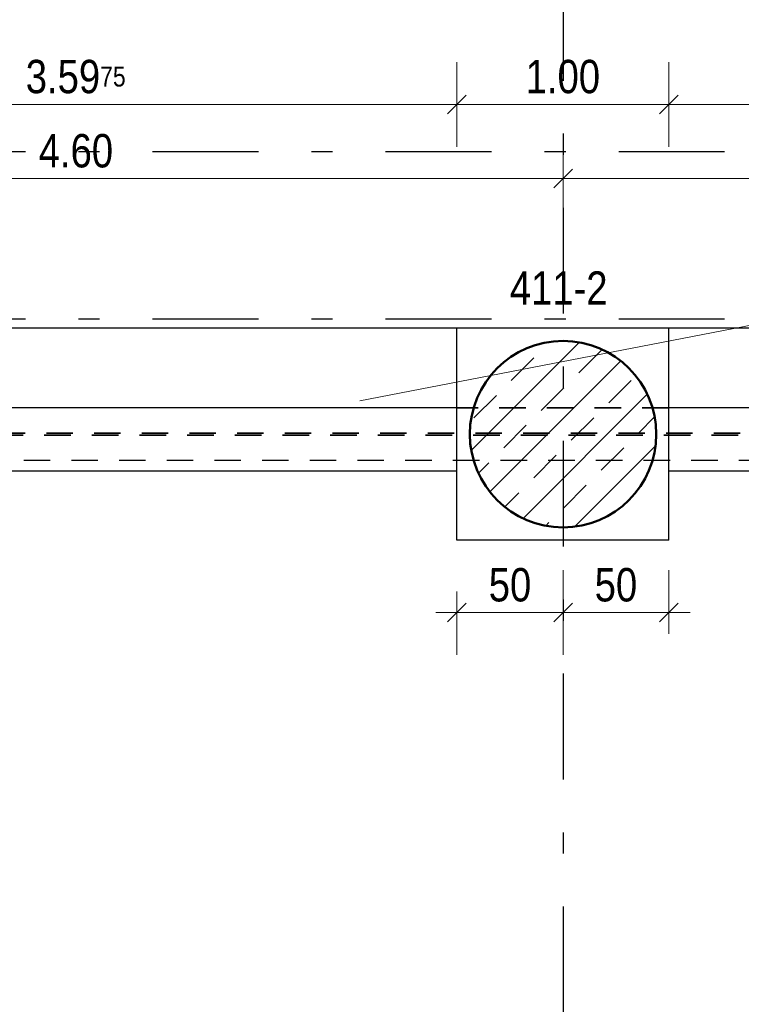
# Model space of a CAD drawing. Header units: millimetres. Extents: x -50 to 85, y 0 to 206.
# Tile 107 of 152: x 35.72 to 39.13, y 32.55 to 37.2. Entities that reach past the tile are written whole.
import ezdxf

# ---------------------------------------------------------------- set-up
doc = ezdxf.new("R2010")
doc.units = ezdxf.units.MM
doc.linetypes.add('DASHDOTX2', pattern=[2, 1, -0.5, 0, -0.5])
doc.linetypes.add('HIDDEN', pattern=[0.375, 0.25, -0.125])
for name, color, linetype, lineweight in [('Achsen', 7, 'Continuous', 20), ('Schraffuren', 7, 'Continuous', 20), ('Verdeckte Kanten', 7, 'Continuous', 20)]:
    doc.layers.add(name, color=color, linetype=linetype, lineweight=lineweight)
doc.styles.add('Arial Narrow', font='ARIALN.TTF')
doc.dimstyles.new('Arch_Strakon_dimstyle', dxfattribs={"dimtxt": 15.75, "dimasz": 1, "dimexe": 1.25, "dimexo": 0.0625, "dimgap": 1, "dimtad": 0, "dimdec": 5, "dimzin": 12, "dimdsep": 46, "dimtxsty": 'Arial Narrow', "dimblk": 'Arrowhead_Tick', "dimsah": 1, "dimcen": 0, "dimse1": 1, "dimse2": 1, "dimclrd": 6, "dimclrt": 2, "dimazin": 0, "dimtfac": 1, "dimtdec": 4, "dimtmove": 0, "dimatfit": 3, "dimldrblk": 'NONE', "dimfxl": 1, "dimtvp": 1, "dimtolj": 1, "dimtzin": 0, "dimlwd": 13, "dimarcsym": 2})

# ---------------------------------------------------------------- blocks, each defined once
blk = doc.blocks.new('Arrowhead_Tick')
at = {"color": 0, "linetype": 'Continuous', "lineweight": -2}
for p, q in [((0, 20), (0, -10)), ((-1, 0), (0, 0)), ((10, 0), (0, 0))]:
    blk.add_line(p, q, dxfattribs=at)
at = {"color": 2, "linetype": 'Continuous', "lineweight": 35}
blk.add_line((4.42, 4.42), (-4.42, -4.42), dxfattribs=at)
blk = doc.blocks.new('*D117')
at = {"layer": 'Defpoints', "color": 0}
for p in [(37.7858, 36.8004), (34.1872, 35.743), (37.7858, 35.743)]:
    blk.add_point(p, dxfattribs=at)
at = {"layer": 'Schraffuren', "color": 6, "linetype": 'Continuous', "lineweight": 13}
blk.add_line((34.1972, 36.8004), (37.7758, 36.8004), dxfattribs=at)
at = {"layer": 'Schraffuren', "color": 6, "lineweight": 13, "xscale": 0.01, "yscale": 0.01, "zscale": 0.01}
blk.add_blockref('Arrowhead_Tick', (37.7858, 36.8004), dxfattribs=at)
at = {"layer": 'Schraffuren', "color": 6, "lineweight": 13, "xscale": 0.01, "yscale": 0.01, "zscale": 0.01, "rotation": 180}
blk.add_blockref('Arrowhead_Tick', (34.1872, 36.8004), dxfattribs=at)
at = {"layer": 'Schraffuren', "color": 2, "lineweight": 35, "insert": (35.9865, 36.9308), "char_height": 0.1575, "attachment_point": 5, "style": 'Arial Narrow'}
blk.add_mtext('\\A1;3.59{\\A1;\\H.6x;\\S75;}', dxfattribs=at)
blk = doc.blocks.new('_None')
blk = doc.blocks.new('*D118')
at = {"layer": 'Defpoints', "color": 0}
for p in [(38.7858, 36.8004), (37.7858, 35.743), (38.7858, 35.743)]:
    blk.add_point(p, dxfattribs=at)
at = {"layer": 'Schraffuren', "color": 6, "linetype": 'Continuous', "lineweight": 13}
blk.add_line((37.7958, 36.8004), (38.7758, 36.8004), dxfattribs=at)
at = {"layer": 'Schraffuren', "color": 6, "lineweight": 13, "xscale": 0.01, "yscale": 0.01, "zscale": 0.01}
blk.add_blockref('Arrowhead_Tick', (38.7858, 36.8004), dxfattribs=at)
at = {"layer": 'Schraffuren', "color": 6, "lineweight": 13, "xscale": 0.01, "yscale": 0.01, "zscale": 0.01, "rotation": 180}
blk.add_blockref('Arrowhead_Tick', (37.7858, 36.8004), dxfattribs=at)
at = {"layer": 'Schraffuren', "color": 2, "lineweight": 35, "insert": (38.2858, 36.9308), "char_height": 0.1575, "attachment_point": 5, "style": 'Arial Narrow'}
blk.add_mtext('\\A1;1.00', dxfattribs=at)
blk = doc.blocks.new('*D119')
at = {"layer": 'Defpoints', "color": 0}
for p in [(46.0422, 36.8004), (38.7858, 35.743), (46.0422, 35.743)]:
    blk.add_point(p, dxfattribs=at)
at = {"layer": 'Schraffuren', "color": 6, "linetype": 'Continuous', "lineweight": 13}
blk.add_line((38.7958, 36.8004), (46.0322, 36.8004), dxfattribs=at)
at = {"layer": 'Schraffuren', "color": 6, "lineweight": 13, "xscale": 0.01, "yscale": 0.01, "zscale": 0.01}
blk.add_blockref('Arrowhead_Tick', (46.0422, 36.8004), dxfattribs=at)
at = {"layer": 'Schraffuren', "color": 6, "lineweight": 13, "xscale": 0.01, "yscale": 0.01, "zscale": 0.01, "rotation": 180}
blk.add_blockref('Arrowhead_Tick', (38.7858, 36.8004), dxfattribs=at)
at = {"layer": 'Schraffuren', "color": 2, "lineweight": 35, "insert": (42.414, 36.9308), "char_height": 0.1575, "attachment_point": 5, "style": 'Arial Narrow'}
blk.add_mtext('\\A1;7.25{\\A1;\\H.6x;\\S75;}', dxfattribs=at)
blk = doc.blocks.new('*D122')
at = {"layer": 'Defpoints', "color": 0}
for p in [(37.7858, 35.743), (38.2866, 35.243), (38.2866, 34.4004)]:
    blk.add_point(p, dxfattribs=at)
at = {"layer": 'Schraffuren', "color": 6, "linetype": 'Continuous', "lineweight": 13}
blk.add_line((37.7958, 34.4004), (38.2766, 34.4004), dxfattribs=at)
at = {"layer": 'Schraffuren', "color": 6, "lineweight": 13, "xscale": 0.01, "yscale": 0.01, "zscale": 0.01}
blk.add_blockref('Arrowhead_Tick', (38.2866, 34.4004), dxfattribs=at)
at = {"layer": 'Schraffuren', "color": 6, "lineweight": 13, "xscale": 0.01, "yscale": 0.01, "zscale": 0.01, "rotation": 180}
blk.add_blockref('Arrowhead_Tick', (37.7858, 34.4004), dxfattribs=at)
at = {"layer": 'Schraffuren', "color": 2, "lineweight": 35, "insert": (38.0362, 34.5308), "char_height": 0.1575, "attachment_point": 5, "style": 'Arial Narrow'}
blk.add_mtext('\\A1;50', dxfattribs=at)
blk = doc.blocks.new('*D123')
at = {"layer": 'Defpoints', "color": 0}
for p in [(38.2866, 35.243), (38.7858, 34.743), (38.7858, 34.4004)]:
    blk.add_point(p, dxfattribs=at)
at = {"layer": 'Schraffuren', "color": 6, "linetype": 'Continuous', "lineweight": 13}
blk.add_line((38.2966, 34.4004), (38.7758, 34.4004), dxfattribs=at)
at = {"layer": 'Schraffuren', "color": 6, "lineweight": 13, "xscale": 0.01, "yscale": 0.01, "zscale": 0.01}
blk.add_blockref('Arrowhead_Tick', (38.7858, 34.4004), dxfattribs=at)
at = {"layer": 'Schraffuren', "color": 6, "lineweight": 13, "xscale": 0.01, "yscale": 0.01, "zscale": 0.01, "rotation": 180}
blk.add_blockref('Arrowhead_Tick', (38.2866, 34.4004), dxfattribs=at)
at = {"layer": 'Schraffuren', "color": 2, "lineweight": 35, "insert": (38.5362, 34.5308), "char_height": 0.1575, "attachment_point": 5, "style": 'Arial Narrow'}
blk.add_mtext('\\A1;50', dxfattribs=at)
blk = doc.blocks.new('*D364')
at = {"color": 6, "linetype": 'Continuous', "lineweight": 13}
blk.add_line((33.6979, 36.45), (38.2766, 36.45), dxfattribs=at)
at = {"layer": 'Defpoints', "color": 0}
for p in [(38.2866, 36.45), (33.6879, 35.683), (38.2866, 35.683)]:
    blk.add_point(p, dxfattribs=at)
at = {"color": 6, "lineweight": 13, "xscale": 0.01, "yscale": 0.01, "zscale": 0.01}
blk.add_blockref('Arrowhead_Tick', (38.2866, 36.45), dxfattribs=at)
at = {"color": 6, "lineweight": 13, "xscale": 0.01, "yscale": 0.01, "zscale": 0.01, "rotation": 180}
blk.add_blockref('Arrowhead_Tick', (33.6879, 36.45), dxfattribs=at)
at = {"color": 2, "lineweight": 35, "insert": (35.9873, 36.5804), "char_height": 0.1575, "attachment_point": 5, "style": 'Arial Narrow'}
blk.add_mtext('\\A1;4.60', dxfattribs=at)
blk = doc.blocks.new('*D365')
at = {"color": 6, "linetype": 'Continuous', "lineweight": 13}
blk.add_line((38.2966, 36.45), (46.5329, 36.45), dxfattribs=at)
at = {"layer": 'Defpoints', "color": 0}
for p in [(46.5429, 36.45), (38.2866, 35.683), (46.5429, 35.683)]:
    blk.add_point(p, dxfattribs=at)
at = {"color": 6, "lineweight": 13, "xscale": 0.01, "yscale": 0.01, "zscale": 0.01}
blk.add_blockref('Arrowhead_Tick', (46.5429, 36.45), dxfattribs=at)
at = {"color": 6, "lineweight": 13, "xscale": 0.01, "yscale": 0.01, "zscale": 0.01, "rotation": 180}
blk.add_blockref('Arrowhead_Tick', (38.2866, 36.45), dxfattribs=at)
at = {"color": 2, "lineweight": 35, "insert": (42.4148, 36.5804), "char_height": 0.1575, "attachment_point": 5, "style": 'Arial Narrow'}
blk.add_mtext('\\A1;8.25{\\A1;\\H.6x;\\S5;}', dxfattribs=at)

msp = doc.modelspace()

# ---------------------------------------------------------------- hatches: boundary and pattern name
at = {"layer": 'Schraffuren', "lineweight": 13}
h = msp.add_hatch(dxfattribs=at)
h.set_pattern_fill('bB', color=6, scale=0.01, angle=45, style=0, pattern_type=2)
h.set_pattern_definition([(45, (0, 0), (-0.14142136, 0.14142136), [0.15, -0.1]), (45, (-0.07071, 0.07071), (-0.14142136, 0.14142136), [])])
h.paths.add_polyline_path([(38.7265792, 35.2429653), (38.7265392, 35.2488978), (38.7264193, 35.2548291), (38.7262193, 35.2607583), (38.7259395, 35.2666843), (38.7255797, 35.272606), (38.7251402, 35.2785222), (38.7246209, 35.284432), (38.724022, 35.2903343), (38.7233436, 35.296228), (38.7225857, 35.3021119), (38.7217487, 35.3079852), (38.7208324, 35.3138466), (38.7198373, 35.3196951), (38.7187634, 35.3255296), (38.7176109, 35.3313492), (38.71638, 35.3371527), (38.7150711, 35.3429391), (38.7136842, 35.3487072), (38.7122197, 35.3544562), (38.7106778, 35.3601849), (38.7090588, 35.3658923), (38.707363, 35.3715773), (38.7055907, 35.377239), (38.7037422, 35.3828763), (38.7018179, 35.3884881), (38.6998181, 35.3940734), (38.6977431, 35.3996313), (38.6955935, 35.4051607), (38.6933694, 35.4106607), (38.6910715, 35.4161301), (38.6886999, 35.4215681), (38.6862553, 35.4269735), (38.683738, 35.4323456), (38.6811486, 35.4376832), (38.6784873, 35.4429854), (38.6757549, 35.4482512), (38.6729517, 35.4534798), (38.6700782, 35.45867), (38.6671351, 35.4638211), (38.6641227, 35.468932), (38.6610417, 35.4740018), (38.6578927, 35.4790296), (38.6546761, 35.4840145), (38.6513926, 35.4889555), (38.6480428, 35.4938519), (38.6446273, 35.4987026), (38.6411467, 35.5035069), (38.6376016, 35.5082638), (38.6339928, 35.5129724), (38.6303207, 35.517632), (38.6265862, 35.5222416), (38.6227899, 35.5268005), (38.6189324, 35.5313078), (38.6150145, 35.5357626), (38.6110369, 35.5401643), (38.6070004, 35.5445118), (38.6029055, 35.5488046), (38.5987532, 35.5530418), (38.5945441, 35.5572226), (38.590279, 35.5613463), (38.5859588, 35.565412), (38.5815841, 35.5694192), (38.5771557, 35.573367), (38.5726746, 35.5772548), (38.5681414, 35.5810818), (38.563557, 35.5848473), (38.5589223, 35.5885507), (38.5542381, 35.5921912), (38.5495052, 35.5957683), (38.5447246, 35.5992812), (38.5398969, 35.6027293), (38.5350233, 35.6061121), (38.5301045, 35.6094288), (38.5251414, 35.6126789), (38.5201349, 35.6158618), (38.515086, 35.6189768), (38.5099955, 35.6220236), (38.5048644, 35.6250014), (38.4996937, 35.6279098), (38.4944841, 35.6307482), (38.4892368, 35.6335161), (38.4839527, 35.636213), (38.4786327, 35.6388384), (38.4732777, 35.6413918), (38.4678888, 35.6438728), (38.462467, 35.6462809), (38.4570132, 35.6486157), (38.4515284, 35.6508768), (38.4460136, 35.6530637), (38.4404698, 35.6551761), (38.434898, 35.6572135), (38.4292993, 35.6591756), (38.4236747, 35.661062), (38.4180251, 35.6628724), (38.4123516, 35.6646065), (38.4066553, 35.666264), (38.4009371, 35.6678445), (38.3951981, 35.6693477), (38.3894394, 35.6707734), (38.383662, 35.6721214), (38.3778669, 35.6733913), (38.3720553, 35.674583), (38.3662281, 35.6756962), (38.3603864, 35.6767308), (38.3545313, 35.6776865), (38.3486639, 35.6785632), (38.3427851, 35.6793607), (38.3368962, 35.6800788), (38.3309981, 35.6807175), (38.3250919, 35.6812766), (38.3191788, 35.681756), (38.3132597, 35.6821557), (38.3073357, 35.6824755), (38.301408, 35.6827154), (38.2954776, 35.6828753), (38.2895455, 35.6829553), (38.2836129, 35.6829553), (38.2776809, 35.6828753), (38.2717505, 35.6827154), (38.2658228, 35.6824755), (38.2598988, 35.6821557), (38.2539797, 35.681756), (38.2480665, 35.6812766), (38.2421604, 35.6807175), (38.2362623, 35.6800788), (38.2303733, 35.6793607), (38.2244946, 35.6785632), (38.2186271, 35.6776865), (38.2127721, 35.6767308), (38.2069304, 35.6756962), (38.2011032, 35.674583), (38.1952915, 35.6733913), (38.1894965, 35.6721214), (38.1837191, 35.6707734), (38.1779604, 35.6693477), (38.1722214, 35.6678445), (38.1665032, 35.666264), (38.1608069, 35.6646065), (38.1551334, 35.6628724), (38.1494838, 35.661062), (38.1438591, 35.6591756), (38.1382604, 35.6572135), (38.1326887, 35.6551761), (38.1271449, 35.6530637), (38.1216301, 35.6508768), (38.1161453, 35.6486157), (38.1106915, 35.6462809), (38.1052696, 35.6438728), (38.0998808, 35.6413918), (38.0945258, 35.6388384), (38.0892058, 35.636213), (38.0839216, 35.6335161), (38.0786743, 35.6307482), (38.0734648, 35.6279098), (38.0682941, 35.6250014), (38.063163, 35.6220236), (38.0580725, 35.6189768), (38.0530236, 35.6158618), (38.0480171, 35.6126789), (38.043054, 35.6094288), (38.0381352, 35.6061121), (38.0332615, 35.6027293), (38.0284339, 35.5992812), (38.0236532, 35.5957683), (38.0189204, 35.5921912), (38.0142361, 35.5885507), (38.0096014, 35.5848473), (38.0050171, 35.5810818), (38.0004839, 35.5772548), (37.9960027, 35.573367), (37.9915744, 35.5694192), (37.9871997, 35.565412), (37.9828794, 35.5613463), (37.9786144, 35.5572226), (37.9744053, 35.5530418), (37.9702529, 35.5488046), (37.9661581, 35.5445118), (37.9621215, 35.5401643), (37.958144, 35.5357626), (37.9542261, 35.5313078), (37.9503686, 35.5268005), (37.9465723, 35.5222416), (37.9428378, 35.517632), (37.9391657, 35.5129724), (37.9355568, 35.5082638), (37.9320118, 35.5035069), (37.9285312, 35.4987026), (37.9251157, 35.4938519), (37.9217658, 35.4889555), (37.9184824, 35.4840145), (37.9152658, 35.4790296), (37.9121167, 35.4740018), (37.9090358, 35.468932), (37.9060234, 35.4638211), (37.9030802, 35.45867), (37.9002068, 35.4534798), (37.8974036, 35.4482512), (37.8946711, 35.4429854), (37.8920099, 35.4376832), (37.8894204, 35.4323456), (37.8869031, 35.4269735), (37.8844585, 35.4215681), (37.882087, 35.4161301), (37.879789, 35.4106607), (37.877565, 35.4051607), (37.8754153, 35.3996313), (37.8733404, 35.3940734), (37.8713406, 35.3884881), (37.8694163, 35.3828763), (37.8675678, 35.377239), (37.8657955, 35.3715773), (37.8640997, 35.3658923), (37.8624807, 35.3601849), (37.8609388, 35.3544562), (37.8594743, 35.3487072), (37.8580874, 35.3429391), (37.8567784, 35.3371527), (37.8555476, 35.3313492), (37.8543951, 35.3255296), (37.8533212, 35.3196951), (37.852326, 35.3138466), (37.8514098, 35.3079852), (37.8505727, 35.3021119), (37.8498149, 35.296228), (37.8491365, 35.2903343), (37.8485376, 35.284432), (37.8480183, 35.2785222), (37.8475787, 35.272606), (37.847219, 35.2666843), (37.8469391, 35.2607583), (37.8467392, 35.2548291), (37.8466192, 35.2488978), (37.8465792, 35.2429653), (37.8466192, 35.2370329), (37.8467392, 35.2311015), (37.8469391, 35.2251723), (37.847219, 35.2192463), (37.8475787, 35.2133247), (37.8480183, 35.2074084), (37.8485376, 35.2014986), (37.8491365, 35.1955963), (37.8498149, 35.1897027), (37.8505727, 35.1838187), (37.8514098, 35.1779455), (37.852326, 35.1720841), (37.8533212, 35.1662356), (37.8543951, 35.160401), (37.8555476, 35.1545814), (37.8567784, 35.1487779), (37.8580874, 35.1429916), (37.8594743, 35.1372234), (37.8609388, 35.1314744), (37.8624807, 35.1257457), (37.8640997, 35.1200383), (37.8657955, 35.1143533), (37.8675678, 35.1086916), (37.8694163, 35.1030544), (37.8713406, 35.0974426), (37.8733404, 35.0918572), (37.8754153, 35.0862993), (37.877565, 35.0807699), (37.879789, 35.07527), (37.882087, 35.0698005), (37.8844585, 35.0643626), (37.8869031, 35.0589571), (37.8894204, 35.0535851), (37.8920099, 35.0482475), (37.8946711, 35.0429452), (37.8974036, 35.0376794), (37.9002068, 35.0324509), (37.9030802, 35.0272606), (37.9060234, 35.0221096), (37.9090358, 35.0169987), (37.9121167, 35.0119289), (37.9152658, 35.0069011), (37.9184824, 35.0019162), (37.9217658, 34.9969751), (37.9251157, 34.9920787), (37.9285312, 34.987228), (37.9320118, 34.9824237), (37.9355568, 34.9776669), (37.9391657, 34.9729582), (37.9428378, 34.9682986), (37.9465723, 34.963689), (37.9503686, 34.9591301), (37.9542261, 34.9546228), (37.958144, 34.950168), (37.9621215, 34.9457664), (37.9661581, 34.9414188), (37.9702529, 34.937126), (37.9744053, 34.9328888), (37.9786144, 34.928708), (37.9828794, 34.9245844), (37.9871997, 34.9205186), (37.9915744, 34.9165114), (37.9960027, 34.9125636), (38.0004839, 34.9086758), (38.0050171, 34.9048488), (38.0096014, 34.9010833), (38.0142361, 34.89738), (38.0189204, 34.8937394), (38.0236532, 34.8901624), (38.0284339, 34.8866495), (38.0332615, 34.8832013), (38.0381352, 34.8798186), (38.043054, 34.8765019), (38.0480171, 34.8732518), (38.0530236, 34.8700689), (38.0580725, 34.8669538), (38.063163, 34.863907), (38.0682941, 34.8609292), (38.0734648, 34.8580208), (38.0786743, 34.8551825), (38.0839216, 34.8524146), (38.0892058, 34.8497177), (38.0945258, 34.8470923), (38.0998808, 34.8445388), (38.1052696, 34.8420578), (38.1106915, 34.8396497), (38.1161453, 34.8373149), (38.1216301, 34.8350538), (38.1271449, 34.8328669), (38.1326887, 34.8307546), (38.1382604, 34.8287172), (38.1438591, 34.8267551), (38.1494838, 34.8248686), (38.1551334, 34.8230582), (38.1608069, 34.8213241), (38.1665032, 34.8196667), (38.1722214, 34.8180862), (38.1779604, 34.8165829), (38.1837191, 34.8151572), (38.1894965, 34.8138092), (38.1952915, 34.8125393), (38.2011032, 34.8113476), (38.2069304, 34.8102344), (38.2127721, 34.8091998), (38.2186271, 34.8082441), (38.2244946, 34.8073675), (38.2303733, 34.80657), (38.2362623, 34.8058518), (38.2421604, 34.8052131), (38.2480665, 34.804654), (38.2539797, 34.8041746), (38.2598988, 34.803775), (38.2658228, 34.8034552), (38.2717505, 34.8032153), (38.2776809, 34.8030553), (38.2836129, 34.8029753), (38.2895455, 34.8029753), (38.2954776, 34.8030553), (38.301408, 34.8032153), (38.3073357, 34.8034552), (38.3132597, 34.803775), (38.3191788, 34.8041746), (38.3250919, 34.804654), (38.3309981, 34.8052131), (38.3368962, 34.8058518), (38.3427851, 34.80657), (38.3486639, 34.8073675), (38.3545313, 34.8082441), (38.3603864, 34.8091998), (38.3662281, 34.8102344), (38.3720553, 34.8113476), (38.3778669, 34.8125393), (38.383662, 34.8138092), (38.3894394, 34.8151572), (38.3951981, 34.8165829), (38.4009371, 34.8180862), (38.4066553, 34.8196667), (38.4123516, 34.8213241), (38.4180251, 34.8230582), (38.4236747, 34.8248686), (38.4292993, 34.8267551), (38.434898, 34.8287172), (38.4404698, 34.8307546), (38.4460136, 34.8328669), (38.4515284, 34.8350538), (38.4570132, 34.8373149), (38.462467, 34.8396497), (38.4678888, 34.8420578), (38.4732777, 34.8445388), (38.4786327, 34.8470923), (38.4839527, 34.8497177), (38.4892368, 34.8524146), (38.4944841, 34.8551825), (38.4996937, 34.8580208), (38.5048644, 34.8609292), (38.5099955, 34.863907), (38.515086, 34.8669538), (38.5201349, 34.8700689), (38.5251414, 34.8732518), (38.5301045, 34.8765019), (38.5350233, 34.8798186), (38.5398969, 34.8832013), (38.5447246, 34.8866495), (38.5495052, 34.8901624), (38.5542381, 34.8937394), (38.5589223, 34.89738), (38.563557, 34.9010833), (38.5681414, 34.9048488), (38.5726746, 34.9086758), (38.5771557, 34.9125636), (38.5815841, 34.9165114), (38.5859588, 34.9205186), (38.590279, 34.9245844), (38.5945441, 34.928708), (38.5987532, 34.9328888), (38.6029055, 34.937126), (38.6070004, 34.9414188), (38.6110369, 34.9457664), (38.6150145, 34.950168), (38.6189324, 34.9546228), (38.6227899, 34.9591301), (38.6265862, 34.963689), (38.6303207, 34.9682986), (38.6339928, 34.9729582), (38.6376016, 34.9776669), (38.6411467, 34.9824237), (38.6446273, 34.987228), (38.6480428, 34.9920787), (38.6513926, 34.9969751), (38.6546761, 35.0019162), (38.6578927, 35.0069011), (38.6610417, 35.0119289), (38.6641227, 35.0169987), (38.6671351, 35.0221096), (38.6700782, 35.0272606), (38.6729517, 35.0324509), (38.6757549, 35.0376794), (38.6784873, 35.0429452), (38.6811486, 35.0482475), (38.683738, 35.0535851), (38.6862553, 35.0589571), (38.6886999, 35.0643626), (38.6910715, 35.0698005), (38.6933694, 35.07527), (38.6955935, 35.0807699), (38.6977431, 35.0862993), (38.6998181, 35.0918572), (38.7018179, 35.0974426), (38.7037422, 35.1030544), (38.7055907, 35.1086916), (38.707363, 35.1143533), (38.7090588, 35.1200383), (38.7106778, 35.1257457), (38.7122197, 35.1314744), (38.7136842, 35.1372234), (38.7150711, 35.1429916), (38.71638, 35.1487779), (38.7176109, 35.1545814), (38.7187634, 35.160401), (38.7198373, 35.1662356), (38.7208324, 35.1720841), (38.7217487, 35.1779455), (38.7225857, 35.1838187), (38.7233436, 35.1897027), (38.724022, 35.1955963), (38.7246209, 35.2014986), (38.7251402, 35.2074084), (38.7255797, 35.2133247), (38.7259395, 35.2192463), (38.7262193, 35.2251723), (38.7264193, 35.2311015), (38.7265392, 35.2370329)])

# ---------------------------------------------------------------- linework, layer by layer
at = {"color": 3, "linetype": 'Continuous', "lineweight": 25}
for p, q in [((37.7858065, 35.7429653), (34.1871652, 35.7429653)), ((38.7858065, 35.7429653), (37.7858065, 35.7429653)), ((37.7858065, 34.7429653), (37.7858065, 35.7429653)), ((46.0421652, 35.7429653), (38.7858065, 35.7429653)), ((38.7858065, 34.7429653), (38.7858065, 35.7429653)), ((37.7858065, 35.367962), (34.1871652, 35.367962)), ((46.0421652, 35.367962), (38.7858065, 35.367962)), ((37.7858065, 35.0679653), (34.1871652, 35.0679653)), ((46.0421652, 35.0679653), (38.7858065, 35.0679653)), ((38.7858065, 34.7429653), (37.7858065, 34.7429653))]:
    msp.add_line(p, q, dxfattribs=at)
at = {"color": 4, "linetype": 'Continuous', "lineweight": 50}
msp.add_circle((38.2865792, 35.2429653), 0.44, dxfattribs=at)
at = {"layer": 'Achsen', "color": 3, "linetype": 'DASHDOTX2', "lineweight": 25, "ltscale": 0.5}
for p, q in [((38.2865329, 38.5121345), (38.2865329, 17.9048676)), ((2.2492023, 36.577962), (54.0482401, 36.577962)), ((2.2492023, 35.787962), (54.0482401, 35.787962))]:
    msp.add_line(p, q, dxfattribs=at)
at = {"layer": 'Schraffuren', "color": 5, "linetype": 'Continuous', "lineweight": 18}
msp.add_line((40.0196058, 35.9208929), (37.3279662, 35.4000577), dxfattribs=at)
at = {"layer": 'Verdeckte Kanten', "color": 2, "linetype": 'HIDDEN', "lineweight": 35, "ltscale": 0.5}
for p, q in [((38.7858065, 35.367962), (37.7858065, 35.367962)), ((46.5479379, 35.247962), (33.6915255, 35.247962)), ((46.5379379, 35.237962), (33.6915255, 35.237962))]:
    msp.add_line(p, q, dxfattribs=at)
at = {"layer": 'Verdeckte Kanten', "color": 3, "linetype": 'HIDDEN', "lineweight": 25, "ltscale": 0.5}
msp.add_line((46.6665255, 35.117962), (35.1115255, 35.117962), dxfattribs=at)

# ---------------------------------------------------------------- texts
at = {"layer": 'Schraffuren', "color": 2, "lineweight": 35, "style": 'Arial Narrow'}
msp.add_text('411-2', height=0.1575, dxfattribs=at).set_placement((38.0351888, 35.8542534))

# ---------------------------------------------------------------- dimensions: what is measured, and where the dimension line sits
at = {"lineweight": 35}
for base, p1, p2, text, picture, middle in [((38.2865792, 36.45), (33.6879379, 35.6829653), (38.2865792, 35.6829653), '4.60', '*D364', (35.9872586, 36.45)), ((46.5429379, 36.45), (38.2865792, 35.6829653), (46.5429379, 35.6829653), '8.25{\\A1;\\H.6x;\\S5;}', '*D365', (42.4147586, 36.45))]:
    dim = msp.add_linear_dim(base=base, p1=p1, p2=p2, text=text, dimstyle='Arch_Strakon_dimstyle', override={"dimscale": 0.01, "dimtxt": 15.75, "dimasz": 1, "dimgap": 5, "dimtad": 1, "dimjust": 0, "dimtih": 0, "dimtoh": 0, "dimdec": 5, "dimdsep": 46, "dimtxsty": 'Arial Narrow', "dimclrd": 6, "dimclrt": 2, "dimtix": 1, "dimtofl": 255, "dimtmove": 0, "dimatfit": 2, "dimfxl": 0, "dimfxlon": 0, "dimtvp": 31.746032, "dimlwd": 13}, dxfattribs=at)
    dim.commit()
    dim.dimension.update_dxf_attribs({"geometry": picture, "text_midpoint": middle, "dimtype": 160})
at = {"layer": 'Schraffuren', "lineweight": 35}
for base, p1, p2, text, picture, middle in [((37.7858065, 36.800406), (34.1871652, 35.7429653), (37.7858065, 35.7429653), '3.59{\\A1;\\H.6x;\\S75;}', '*D117', (35.9864859, 36.800406)), ((38.7858065, 36.800406), (37.7858065, 35.7429653), (38.7858065, 35.7429653), '1.00', '*D118', (38.2858065, 36.800406)), ((46.0421652, 36.800406), (38.7858065, 35.7429653), (46.0421652, 35.7429653), '7.25{\\A1;\\H.6x;\\S75;}', '*D119', (42.4139859, 36.800406)), ((38.2865792, 34.400406), (37.7858065, 35.7429653), (38.2865792, 35.2429653), '50', '*D122', (38.0361929, 34.400406)), ((38.7858065, 34.400406), (38.2865792, 35.2429653), (38.7858065, 34.7429653), '50', '*D123', (38.5361929, 34.400406))]:
    dim = msp.add_linear_dim(base=base, p1=p1, p2=p2, text=text, dimstyle='Arch_Strakon_dimstyle', override={"dimscale": 0.01, "dimtxt": 15.75, "dimasz": 1, "dimgap": 5, "dimtad": 1, "dimjust": 0, "dimtih": 0, "dimtoh": 0, "dimdec": 6, "dimdsep": 46, "dimtxsty": 'Arial Narrow', "dimclrd": 6, "dimclrt": 2, "dimtix": 1, "dimtofl": 255, "dimtmove": 0, "dimatfit": 2, "dimfxl": 0, "dimfxlon": 0, "dimtvp": 31.746032, "dimlwd": 13}, dxfattribs=at)
    dim.commit()
    dim.dimension.update_dxf_attribs({"geometry": picture, "text_midpoint": middle, "dimtype": 160})

doc.saveas('drawing.dxf')
